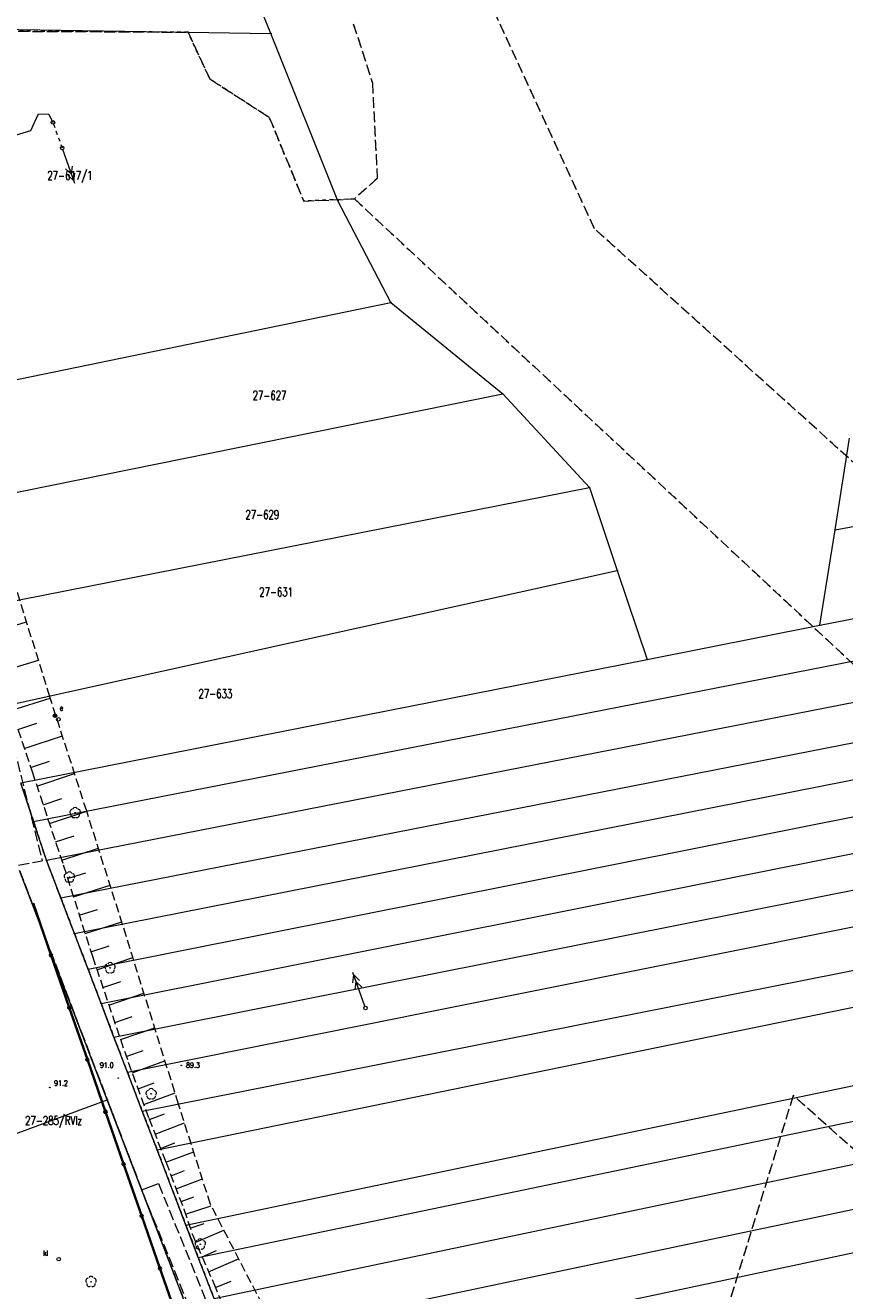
# Model space of a CAD drawing. Header units: metres. Extents: x 7542868 to 7543894, y 5828497 to 5830561.
# Tile 59 of 66: x 7543403 to 7543518, y 5830287 to 5830464. Entities that reach past the tile are written whole.
import ezdxf
from ezdxf.enums import TextEntityAlignment as Align

# ---------------------------------------------------------------- set-up
doc = ezdxf.new("R2010")
doc.units = ezdxf.units.M
for name, pattern in [('2_1', [0]), ('2_14', [1, -1]), ('2_BUBZ02', [1.75, 1.25, -0.5]), ('2_BUBZ02G', [1.75, 1.25, -0.5]), ('2_KTJZ01', [2, 1.5, -0.5]), ('4_SUPE_01', [0]), ('4_SUSM03_02', [0]), ('GDE', [0]), ('GUK', [2, 1.5, -0.5]), ('GUZ', [1, 0.5, -0.5])]:
    doc.linetypes.add(name, pattern=pattern)
doc.layers.get('0').update_dxf_attribs({"color": 250, "linetype": 'CONTINUOUS', "lineweight": 100})
for name, color, linetype, lineweight in [('BUBZ_L_1', 7, '2_BUBZ02', 18), ('Dzialki', 7, 'GDE', 18), ('Kontury', 3, 'GUK', 18), ('KTJZ_L_0', 7, '2_KTJZ01', 18), ('KTOK_L_4', 7, 'CONTINUOUS', 35), ('Numery_dzialek', 7, 'CONTINUOUS', 13), ('Numery_konturow', 3, 'CONTINUOUS', 13), ('Numery_uzytkow', 7, 'CONTINUOUS', 13), ('OBOP_T_1', 3, 'CONTINUOUS', 18), ('Punkty', 7, 'CONTINUOUS', 18), ('RTPW_T_0', 7, 'CONTINUOUS', 15), ('SUPE_L_2', 1, '4_SUPE_01', 18), ('SUPE_L_3', 1, '4_SUPE_01', 18), ('SUSM_L_4', 7, 'CONTINUOUS', 18), ('SUSM_T_3', 7, 'CONTINUOUS', 18), ('SUUE_E_T_7', 7, 'CONTINUOUS', 15), ('SUUE_T_8', 7, 'CONTINUOUS', 18), ('SUUK_E_T_3', 7, 'CONTINUOUS', 15), ('SUUK_T_2', 34, 'CONTINUOUS', 18), ('SUUK_T_4', 7, 'CONTINUOUS', 18), ('Uzytki', 7, 'GUZ', 18)]:
    doc.layers.add(name, color=color, linetype=linetype, lineweight=lineweight)
doc.styles.get("Standard").update_dxf_attribs({"font": 'Simplex.SHX', "width": 0.75})

# ---------------------------------------------------------------- blocks, each defined once
blk = doc.blocks.new('GRO')
at = {"linetype": 'CONTINUOUS'}
blk.add_circle((0, 0), 0.045, dxfattribs=at)
blk = doc.blocks.new('2_OBOP02_01')
at = {"linetype": 'CONTINUOUS'}
blk.add_circle((0, 0), 0.045, dxfattribs=at)
for centre, start, end in [((-0.36, 0.12), 102.1445, 221.86), ((0, 0.38), 30.1401, 149.8599), ((0.36, 0.12), 318.14, 77.8555), ((-0.22, -0.3), 174.1482, 293.8542), ((0.22, -0.3), 246.1458, 5.8518)]:
    blk.add_arc(centre, 0.375, start, end, dxfattribs=at)
blk = doc.blocks.new('2_RTPW01')
at = {"linetype": 'CONTINUOUS'}
blk.add_circle((0, 0), 0.045, dxfattribs=at)
blk = doc.blocks.new('4_SUSM04_01')
at = {"linetype": 'CONTINUOUS'}
blk.add_circle((0, 0), 0.25, dxfattribs=at)
blk = doc.blocks.new('4_SUUS30_01')
at = {"linetype": 'CONTINUOUS'}
for radius in [0.25, 0.225, 0.2, 0.175, 0.15, 0.125, 0.1, 0.075, 0.05, 0.025, 0.00715]:
    blk.add_circle((0, 0), radius, dxfattribs=at)
blk = doc.blocks.new('4_SUUS22_01')
at = {"linetype": 'CONTINUOUS'}
blk.add_circle((0, 0), 0.25, dxfattribs=at)
blk = doc.blocks.new('4_SUUS15_05')
at = {"linetype": 'CONTINUOUS'}
blk.add_circle((0, 0), 0.25, dxfattribs=at)

msp = doc.modelspace()

# ---------------------------------------------------------------- linework, layer by layer
at = {"layer": 'BUBZ_L_1', "linetype": '2_BUBZ02'}
for p, q in [((7543406.9, 5830370.1), (7543398.12, 5830398.42)), ((7543412.05, 5830354.11), (7543406.9, 5830370.1)), ((7543417.06, 5830338.29), (7543412.05, 5830354.11)), ((7543424.87, 5830313.17), (7543417.06, 5830338.29)), ((7543429.35, 5830299.14), (7543424.87, 5830313.17)), ((7543436.63, 5830285.1), (7543429.35, 5830299.14))]:
    msp.add_line(p, q, dxfattribs=at)
at = {"layer": 'BUBZ_L_1', "linetype": '2_1'}
for p, q in [((7543398.31, 5830378.94), (7543403.66, 5830380.56)), ((7543399.95, 5830373.59), (7543405.3, 5830375.24)), ((7543401.61, 5830368.24), (7543406.96, 5830369.89)), ((7543402.44, 5830365.54), (7543405.06, 5830366.42)), ((7543403.33, 5830362.88), (7543408.65, 5830364.66)), ((7543404.22, 5830360.24), (7543406.86, 5830361.12)), ((7543405.1, 5830357.61), (7543410.36, 5830359.37)), ((7543405.97, 5830354.99), (7543408.59, 5830355.87)), ((7543406.84, 5830352.39), (7543412.05, 5830354.13)), ((7543407.71, 5830349.81), (7543410.29, 5830350.67)), ((7543408.56, 5830347.25), (7543413.68, 5830348.96)), ((7543409.39, 5830344.69), (7543411.95, 5830345.51)), ((7543410.2, 5830342.13), (7543415.33, 5830343.76)), ((7543411.02, 5830339.57), (7543413.58, 5830340.38)), ((7543411.83, 5830337.01), (7543416.95, 5830338.64)), ((7543412.64, 5830334.46), (7543415.19, 5830335.27)), ((7543413.48, 5830331.94), (7543418.5, 5830333.64)), ((7543414.32, 5830329.46), (7543416.8, 5830330.3)), ((7543415.15, 5830327.01), (7543420.05, 5830328.67)), ((7543415.97, 5830324.59), (7543418.39, 5830325.41)), ((7543416.78, 5830322.2), (7543421.56, 5830323.82)), ((7543417.58, 5830319.84), (7543419.94, 5830320.64)), ((7543418.4, 5830317.54), (7543422.99, 5830319.23)), ((7543419.23, 5830315.3), (7543421.46, 5830316.13)), ((7543420.03, 5830313.13), (7543424.39, 5830314.73)), ((7543420.82, 5830311), (7543422.93, 5830311.82)), ((7543421.61, 5830308.95), (7543425.71, 5830310.54)), ((7543422.38, 5830306.97), (7543424.37, 5830307.74)), ((7543423.13, 5830305.04), (7543427, 5830306.51)), ((7543423.85, 5830303.16), (7543425.73, 5830303.87)), ((7543424.55, 5830301.33), (7543428.21, 5830302.72)), ((7543425.23, 5830299.55), (7543427.01, 5830300.22)), ((7543425.87, 5830297.78), (7543429.44, 5830298.97)), ((7543426.51, 5830295.84), (7543428.45, 5830296.49)), ((7543427.29, 5830293.86), (7543431.2, 5830295.56)), ((7543428.18, 5830291.84), (7543430.2, 5830292.72)), ((7543429.09, 5830289.74), (7543433.28, 5830291.56)), ((7543430.02, 5830287.55), (7543432.23, 5830288.43))]:
    msp.add_line(p, q, dxfattribs=at)
at = {"layer": 'BUBZ_L_1', "linetype": '2_BUBZ02G'}
for p, q in [((7543402.43, 5830365.57), (7543404.42, 5830359.64)), ((7543404.42, 5830359.64), (7543408.78, 5830346.6)), ((7543408.78, 5830346.6), (7543412.84, 5830333.83)), ((7543412.84, 5830333.83), (7543417.85, 5830319.03)), ((7543417.85, 5830319.03), (7543420.75, 5830311.18)), ((7543420.75, 5830311.18), (7543423.11, 5830305.08)), ((7543423.11, 5830305.08), (7543425.64, 5830298.47)), ((7543425.64, 5830298.47), (7543426.77, 5830295.05)), ((7543426.77, 5830295.05), (7543429.81, 5830288.08)), ((7543429.81, 5830288.08), (7543434.46, 5830276.42))]:
    msp.add_line(p, q, dxfattribs=at)
at = {"layer": 'Dzialki'}
for p, q in [((7543437.78, 5830462.81), (7543405.34, 5830543.54)), ((7543382.62, 5830463.71), (7543426.21, 5830463)), ((7543426.21, 5830463), (7543437.78, 5830462.81)), ((7543447.16, 5830439.44), (7543437.78, 5830462.81)), ((7543454.56, 5830425.21), (7543447.16, 5830439.44)), ((7543388.53, 5830411.62), (7543454.56, 5830425.21)), ((7543454.56, 5830425.21), (7543470.19, 5830412.43)), ((7543516.62, 5830393.42), (7543679.42, 5830424.46)), ((7543514.51, 5830380.1), (7543685.98, 5830413.51)), ((7543392.51, 5830396.72), (7543470.19, 5830412.43)), ((7543470.19, 5830412.43), (7543482.3, 5830399.36)), ((7543404.63, 5830352.68), (7543689.03, 5830408.42)), ((7543516.62, 5830393.42), (7543518.65, 5830406.27)), ((7543406.41, 5830347.27), (7543692.17, 5830403.14)), ((7543396.34, 5830382.39), (7543482.3, 5830399.36)), ((7543482.3, 5830399.36), (7543486.19, 5830387.77)), ((7543408.43, 5830342), (7543695.12, 5830398.22)), ((7543410.33, 5830337.01), (7543697.75, 5830393.82)), ((7543514.51, 5830380.1), (7543516.62, 5830393.42)), ((7543400.01, 5830368.68), (7543486.19, 5830387.77)), ((7543412.25, 5830332.04), (7543700.38, 5830389.42)), ((7543486.19, 5830387.77), (7543490.37, 5830375.33)), ((7543414.07, 5830327.24), (7543702.91, 5830384.91)), ((7543415.86, 5830322.54), (7543705.54, 5830380.2)), ((7543490.37, 5830375.33), (7543514.51, 5830380.1)), ((7543417.74, 5830317.65), (7543708.03, 5830375.77)), ((7543402.84, 5830358.09), (7543490.37, 5830375.33)), ((7543419.82, 5830312.19), (7543711.35, 5830369.86)), ((7543421.9, 5830306.76), (7543713.19, 5830366.57)), ((7543404.63, 5830352.68), (7543402.84, 5830358.09)), ((7543425.92, 5830296.24), (7543718.32, 5830357.45)), ((7543406.41, 5830347.27), (7543404.63, 5830352.68)), ((7543427.65, 5830291.73), (7543720.94, 5830352.76)), ((7543408.43, 5830342), (7543406.41, 5830347.27)), ((7543429.84, 5830285.99), (7543723.72, 5830347.8)), ((7543414.93, 5830313.77), (7543402.67, 5830345.84)), ((7543410.33, 5830337.01), (7543408.43, 5830342)), ((7543432.07, 5830280.17), (7543726.94, 5830342.07)), ((7543412.25, 5830332.04), (7543410.33, 5830337.01)), ((7543434.28, 5830274.37), (7543729.67, 5830337.21)), ((7543414.07, 5830327.24), (7543412.25, 5830332.04)), ((7543415.86, 5830322.54), (7543414.07, 5830327.24)), ((7543417.74, 5830317.65), (7543415.86, 5830322.54)), ((7543419.82, 5830312.19), (7543417.74, 5830317.65)), ((7543369.65, 5830297.06), (7543414.93, 5830313.77)), ((7543430.72, 5830272.48), (7543414.93, 5830313.77)), ((7543421.9, 5830306.76), (7543419.82, 5830312.19)), ((7543425.92, 5830296.24), (7543421.9, 5830306.76)), ((7543427.65, 5830291.73), (7543425.92, 5830296.24)), ((7543429.84, 5830285.99), (7543427.65, 5830291.73))]:
    msp.add_line(p, q, dxfattribs=at)
at = {"layer": 'Kontury'}
for p, q in [((7543483.02, 5830435.52), (7543428.68, 5830553.27)), ((7543449.31, 5830464.19), (7543451.97, 5830455.92)), ((7543382.49, 5830463.24), (7543426.21, 5830463)), ((7543426.21, 5830463), (7543429.24, 5830456.47)), ((7543429.24, 5830456.47), (7543437.56, 5830451.09)), ((7543451.97, 5830455.92), (7543452.65, 5830442.55)), ((7543437.56, 5830451.09), (7543442.38, 5830439.4)), ((7543452.65, 5830442.55), (7543449.48, 5830439.69)), ((7543442.38, 5830439.4), (7543449.48, 5830439.69)), ((7543449.48, 5830439.69), (7543590.94, 5830307.7)), ((7543525.94, 5830396.78), (7543483.02, 5830435.52)), ((7543404.63, 5830352.68), (7543402.84, 5830358.09)), ((7543406.41, 5830347.27), (7543404.63, 5830352.68)), ((7543408.43, 5830342), (7543406.41, 5830347.27)), ((7543402.67, 5830345.84), (7543414.93, 5830313.77)), ((7543410.33, 5830337.01), (7543408.43, 5830342)), ((7543412.25, 5830332.04), (7543410.33, 5830337.01)), ((7543414.07, 5830327.24), (7543412.25, 5830332.04)), ((7543415.86, 5830322.54), (7543414.07, 5830327.24)), ((7543417.74, 5830317.65), (7543415.86, 5830322.54)), ((7543419.82, 5830312.19), (7543417.74, 5830317.65)), ((7543414.93, 5830313.77), (7543430.72, 5830272.48)), ((7543510.78, 5830314.38), (7543501.6, 5830284.7)), ((7543533.32, 5830294.31), (7543510.78, 5830314.38)), ((7543421.9, 5830306.76), (7543419.82, 5830312.19)), ((7543425.92, 5830296.24), (7543421.9, 5830306.76)), ((7543427.65, 5830291.73), (7543425.92, 5830296.24)), ((7543429.84, 5830285.99), (7543427.65, 5830291.73))]:
    msp.add_line(p, q, dxfattribs=at)
at = {"layer": 'KTJZ_L_0', "linetype": '2_KTJZ01'}
for p, q in [((7543401.39, 5830364.95), (7543405.84, 5830347.16)), ((7543402.52, 5830346.56), (7543405.84, 5830347.16)), ((7543426.39, 5830284.8), (7543419.74, 5830301.18)), ((7543422.08, 5830302.08), (7543428.69, 5830285.82))]:
    msp.add_line(p, q, dxfattribs=at)
at = {"layer": 'KTJZ_L_0', "linetype": '2_14'}
msp.add_line((7543419.74, 5830301.18), (7543422.08, 5830302.08), dxfattribs=at)
at = {"layer": 'KTOK_L_4'}
for p, q in [((7543407.08, 5830333.95), (7543404.55, 5830341.24)), ((7543409.61, 5830326.66), (7543407.08, 5830333.95)), ((7543412.15, 5830319.38), (7543409.61, 5830326.66)), ((7543414.68, 5830312.09), (7543412.15, 5830319.38)), ((7543417.21, 5830304.8), (7543414.68, 5830312.09)), ((7543419.74, 5830297.51), (7543417.21, 5830304.8)), ((7543422.28, 5830290.23), (7543419.74, 5830297.51)), ((7543424.81, 5830282.94), (7543422.28, 5830290.23))]:
    msp.add_line(p, q, dxfattribs=at)
for centre in [(7543407.08, 5830333.95), (7543409.61, 5830326.66), (7543412.15, 5830319.38), (7543414.68, 5830312.09), (7543417.21, 5830304.8), (7543419.74, 5830297.51), (7543422.28, 5830290.23)]:
    msp.add_circle(centre, 0.17, dxfattribs=at)
at = {"layer": 'SUPE_L_2', "linetype": '4_SUPE_01'}
for p, q in [((7543410.37, 5830441.87), (7543408.7, 5830446.59)), ((7543409.92, 5830443.14), (7543409.11, 5830443.92)), ((7543410.25, 5830442.2), (7543409.45, 5830442.98)), ((7543409.92, 5830443.14), (7543410.06, 5830444.25)), ((7543410.25, 5830442.2), (7543410.39, 5830443.31)), ((7543449.24, 5830330.12), (7543449.38, 5830331.23)), ((7543450.92, 5830326.84), (7543449.26, 5830331.56)), ((7543450.18, 5830330.45), (7543449.38, 5830331.23)), ((7543449.57, 5830329.18), (7543449.71, 5830330.28)), ((7543450.51, 5830329.51), (7543449.71, 5830330.28))]:
    msp.add_line(p, q, dxfattribs=at)
at = {"layer": 'SUPE_L_3', "linetype": '4_SUPE_01'}
for p, q in [((7543404.24, 5830449.26), (7543405.3, 5830451.59)), ((7543405.3, 5830451.59), (7543406.77, 5830451.52)), ((7543406.77, 5830451.52), (7543407.33, 5830450.39)), ((7543400.42, 5830448.09), (7543404.24, 5830449.26))]:
    msp.add_line(p, q, dxfattribs=at)
at = {"layer": 'SUSM_L_4', "linetype": '4_SUSM03_02'}
for p, q in [((7543407.42, 5830450.15), (7543407.59, 5830449.68)), ((7543407.76, 5830449.2), (7543407.93, 5830448.72)), ((7543408.11, 5830448.24), (7543408.28, 5830447.76)), ((7543408.45, 5830447.29), (7543408.62, 5830446.82))]:
    msp.add_line(p, q, dxfattribs=at)
for centre in [(7543407.33, 5830450.39), (7543408.62, 5830446.82)]:
    msp.add_circle(centre, 0.25, dxfattribs=at)
at = {"layer": 'Uzytki'}
for p, q in [((7543483.02, 5830435.52), (7543428.68, 5830553.27)), ((7543449.31, 5830464.19), (7543451.97, 5830455.92)), ((7543426.21, 5830463), (7543382.49, 5830463.24)), ((7543429.24, 5830456.47), (7543426.21, 5830463)), ((7543437.56, 5830451.09), (7543429.24, 5830456.47)), ((7543451.97, 5830455.92), (7543452.65, 5830442.55)), ((7543442.38, 5830439.4), (7543437.56, 5830451.09)), ((7543452.65, 5830442.55), (7543449.48, 5830439.69)), ((7543449.48, 5830439.69), (7543442.38, 5830439.4)), ((7543449.48, 5830439.69), (7543590.94, 5830307.7)), ((7543525.94, 5830396.78), (7543483.02, 5830435.52)), ((7543402.84, 5830358.09), (7543404.63, 5830352.68)), ((7543404.63, 5830352.68), (7543406.41, 5830347.27)), ((7543406.41, 5830347.27), (7543408.43, 5830342)), ((7543414.93, 5830313.77), (7543402.67, 5830345.84)), ((7543408.43, 5830342), (7543410.33, 5830337.01)), ((7543410.33, 5830337.01), (7543412.25, 5830332.04)), ((7543412.25, 5830332.04), (7543414.07, 5830327.24)), ((7543414.07, 5830327.24), (7543415.86, 5830322.54)), ((7543415.86, 5830322.54), (7543417.74, 5830317.65)), ((7543417.74, 5830317.65), (7543419.82, 5830312.19)), ((7543430.72, 5830272.48), (7543414.93, 5830313.77)), ((7543510.78, 5830314.38), (7543501.6, 5830284.7)), ((7543533.32, 5830294.31), (7543510.78, 5830314.38)), ((7543419.82, 5830312.19), (7543421.9, 5830306.76)), ((7543421.9, 5830306.76), (7543425.92, 5830296.24)), ((7543425.92, 5830296.24), (7543427.65, 5830291.73)), ((7543427.65, 5830291.73), (7543429.84, 5830285.99))]:
    msp.add_line(p, q, dxfattribs=at)

# ---------------------------------------------------------------- block references
at = {"layer": 'OBOP_T_1'}
for p in [(7543410.44, 5830353.89), (7543409.63, 5830344.89), (7543415.31, 5830332.21), (7543421.06, 5830314.59), (7543427.92, 5830293.58), (7543412.65, 5830288.34)]:
    msp.add_blockref('2_OBOP02_01', p, dxfattribs=at)
at = {"layer": 'Punkty'}
for p in [(7543426.21, 5830463), (7543437.78, 5830462.81), (7543447.16, 5830439.44), (7543454.56, 5830425.21), (7543470.19, 5830412.43), (7543482.3, 5830399.36), (7543516.62, 5830393.42), (7543486.19, 5830387.77), (7543514.51, 5830380.1), (7543490.37, 5830375.33), (7543404.63, 5830352.68), (7543406.41, 5830347.27), (7543408.43, 5830342), (7543410.33, 5830337.01), (7543412.25, 5830332.04), (7543414.07, 5830327.24), (7543415.86, 5830322.54), (7543417.74, 5830317.65), (7543414.93, 5830313.77), (7543419.82, 5830312.19), (7543421.9, 5830306.76), (7543425.92, 5830296.24), (7543427.65, 5830291.73)]:
    msp.add_blockref('GRO', p, dxfattribs=at)
at = {"layer": 'RTPW_T_0', "rotation": 269.9999974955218}
for p in [(7543425.26, 5830318.58), (7543406.9, 5830315.5), (7543416.46, 5830316.81)]:
    msp.add_blockref('2_RTPW01', p, dxfattribs=at)
at = {"layer": 'SUSM_T_3'}
for p in [(7543408.1, 5830366.95), (7543451.01, 5830326.61)]:
    msp.add_blockref('4_SUSM04_01', p, dxfattribs=at)
at = {"layer": 'SUUE_T_8'}
msp.add_blockref('4_SUUS30_01', (7543407.62, 5830367.46), dxfattribs=at)
at = {"layer": 'SUUK_T_2'}
msp.add_blockref('4_SUUS15_05', (7543408.14, 5830291.49), dxfattribs=at)
at = {"layer": 'SUUK_T_4'}
msp.add_blockref('4_SUUS22_01', (7543408.14, 5830291.49), dxfattribs=at)

# ---------------------------------------------------------------- texts
at = {"layer": 'Numery_dzialek', "width": 0.7}
for s, p in [('27-617/1', (7543406.55, 5830443.59)), ('27-627', (7543435.24, 5830412.86)), ('27-629', (7543434.23, 5830396.2)), ('27-631', (7543436.16, 5830385.39)), ('27-633', (7543427.67, 5830371.16))]:
    msp.add_text(s, height=1.25, dxfattribs=at).set_placement(p, align=Align.TOP_LEFT)
at = {"layer": 'Numery_konturow', "width": 0.7}
msp.add_text('27-285/RVIz', height=1.25, dxfattribs=at).set_placement((7543403.44, 5830311.5), align=Align.TOP_LEFT)
at = {"layer": 'Numery_uzytkow', "width": 0.7}
msp.add_text('27-285/R', height=1.25, dxfattribs=at).set_placement((7543403.44, 5830311.5), align=Align.TOP_LEFT)
at = {"layer": 'RTPW_T_0', "width": 0.7}
for s, p in [('91.0', (7543413.89, 5830318.99)), ('89.3', (7543425.93, 5830318.99)), ('91.2', (7543407.49, 5830316.48))]:
    msp.add_text(s, height=0.75, dxfattribs=at).set_placement(p, align=Align.TOP_LEFT)
at = {"layer": 'SUUE_E_T_7', "width": 0.7}
msp.add_text('e', height=0.75, dxfattribs=at).set_placement((7543408.28, 5830368.17))
at = {"layer": 'SUUK_E_T_3', "width": 0.7}
msp.add_text('kl', height=0.75, dxfattribs=at).set_placement((7543405.96, 5830291.97))

doc.saveas('drawing.dxf')
